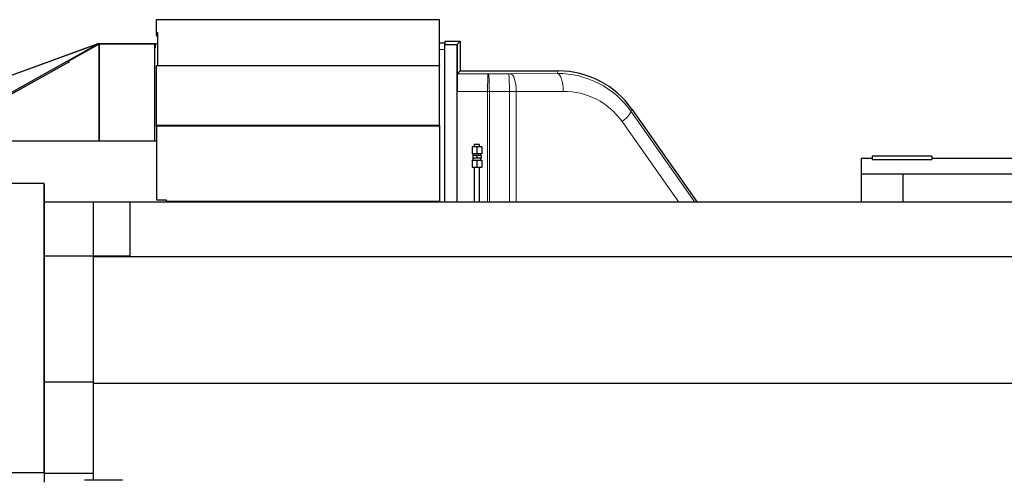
# Model space of a CAD drawing. Header units: inches. Extents: x 0 to 17820, y -10 to 12600.
# Tile 26 of 256: x 2581 to 4779, y 4353 to 5381. Entities that reach past the tile are written whole.
import ezdxf

# ---------------------------------------------------------------- set-up
doc = ezdxf.new("R2010")
doc.units = ezdxf.units.IN
doc.layers.add('1', color=7, linetype='Continuous', true_color=0xffffff)
doc.layers.add('254', color=7, linetype='Continuous', true_color=0xffffff)
doc.styles.add('latin_extended', font='simplex.shx')
doc.dimstyles.get("Standard").update_dxf_attribs({"dimtxt": 0.18, "dimasz": 0.18, "dimexe": 0.18, "dimexo": 0.0625, "dimgap": 0.09, "dimtad": 0, "dimtih": 1, "dimtoh": 1, "dimdec": 4, "dimzin": 0, "dimdsep": 46, "dimtxsty": 'Standard', "dimcen": 0.09, "dimadec": 0, "dimazin": 0, "dimtfac": 1, "dimtdec": 4, "dimtofl": 0, "dimtmove": 0, "dimatfit": 3, "dimfxl": 1, "dimtolj": 1, "dimtzin": 0, "dimarcsym": 0})

# ---------------------------------------------------------------- blocks, each defined once
blk = doc.blocks.new('_U12')
at = {"layer": '254', "color": 3, "linetype": 'Continuous', "lineweight": 13, "transparency": 16777216}
for p, q in [((1783.8, 4962.3), (1009.3, 4962.3)), ((1039.3, 4857.3), (1039.3, 4061.6)), ((6416.8, 3956.6), (1009.3, 3956.6))]:
    blk.add_line(p, q, dxfattribs=at)
at = {"layer": '254', "color": 3, "transparency": 16777216}
for points in [[(1056.8, 4857.3), (1021.8, 4857.3), (1039.3, 4962.3)], [(1021.8, 4061.6), (1056.8, 4061.6), (1039.3, 3956.6)]]:
    blk.add_solid(points, dxfattribs=at)
at = {"layer": 'Defpoints', "color": 0, "transparency": 16777216}
for p in [(1813.8, 4962.3), (1039.3, 3956.6), (6446.8, 3956.6)]:
    blk.add_point(p, dxfattribs=at)
at = {"layer": '254', "color": 2, "lineweight": 13, "transparency": 16777216, "insert": (881.8, 4286.9), "char_height": 105, "attachment_point": 1, "rotation": 90, "style": 'latin_extended'}
blk.add_mtext('\\A1;\\C2;1006', dxfattribs=at)

msp = doc.modelspace()

# ---------------------------------------------------------------- linework, layer by layer
at = {"layer": '1', "color": 2, "linetype": 'Continuous', "lineweight": 25}
for p, q in [((2885.844, 5381.089), (2885.844, 5352.857)), ((3517.834, 5381.089), (2885.844, 5381.089)), ((2888.986, 5381.098), (2888.334, 5381.098)), ((2888.334, 5381.098), (2888.334, 5381.089)), ((3512.429, 5381.098), (2888.986, 5381.098)), ((2888.986, 5381.098), (2888.986, 5381.089)), ((3513.834, 5381.098), (3512.429, 5381.098)), ((3512.429, 5381.098), (3512.429, 5381.089)), ((3513.834, 5381.098), (3513.834, 5381.089)), ((3517.834, 5279.001), (3517.834, 5381.089)), ((2885.844, 5352.857), (2885.844, 5345.785)), ((2885.844, 5352.857), (2888.344, 5352.857)), ((2885.844, 5345.785), (2888.344, 5345.785)), ((2887.336, 5345.786), (2887.336, 5344.759)), ((2887.336, 5344.759), (2888.336, 5344.759)), ((2888.334, 5345.786), (2888.334, 5331.098)), ((2888.344, 5352.857), (2888.344, 5279.001)), ((2755.036, 5327.072), (2160.146, 5110.929)), ((2754.307, 5326.123), (2162.032, 5110.93)), ((2368.05, 5110.928), (2754.307, 5326.123)), ((2689.597, 5288.714), (2757.414, 5326.495)), ((2757.421, 5327.938), (2755.036, 5327.072)), ((2755.036, 5327.072), (2755.61, 5325.49)), ((2757.414, 5326.495), (2758.285, 5326.495)), ((2757.414, 5326.495), (2757.414, 5110.931)), ((2757.421, 5327.938), (2757.946, 5326.495)), ((2758.275, 5328.089), (2761.708, 5328.089)), ((2758.275, 5328.089), (2758.275, 5326.495)), ((2758.285, 5326.589), (2758.285, 5110.927)), ((2882.835, 5326.589), (2758.285, 5326.589)), ((2761.708, 5328.089), (2883.335, 5328.089)), ((2761.708, 5328.089), (2761.708, 5326.589)), ((2882.835, 5110.927), (2882.835, 5326.589)), ((2883.335, 5328.089), (2883.335, 5318.089)), ((2888.344, 5326.546), (2883.335, 5326.546)), ((3517.834, 5329.589), (3529.834, 5329.589)), ((3529.834, 5332.84), (3564.334, 5332.84)), ((3529.834, 5332.84), (3529.834, 5329.589)), ((3529.834, 5329.589), (3529.834, 5325.557)), ((3529.834, 5325.557), (3529.834, 5325.456)), ((3529.834, 5325.456), (3556.916, 5325.456)), ((3529.834, 4973.606), (3529.834, 5325.456)), ((3556.916, 5325.456), (3557.434, 5325.974)), ((3556.916, 5325.456), (3556.916, 4973.606)), ((3557.434, 5325.974), (3557.468, 5325.974)), ((3557.434, 4973.604), (3557.434, 5325.974)), ((3564.334, 5332.84), (3557.468, 5325.974)), ((3557.468, 5325.974), (3557.468, 5220.417)), ((3564.334, 5332.84), (3564.334, 5266.591)), ((2709.933, 5300.045), (2702.927, 5297.499)), ((2882.833, 5318.089), (2883.335, 5318.089)), ((2374.523, 5110.927), (2689.635, 5286.477)), ((2691.168, 5285.506), (2689.597, 5288.714)), ((2689.635, 5286.477), (2690.692, 5286.477)), ((2689.635, 5286.477), (2690.337, 5285.043)), ((2690.337, 5285.043), (2691.168, 5285.506)), ((3517.834, 5278.19), (2885.844, 5278.19)), ((2888.344, 5279.001), (2888.344, 5278.19)), ((2888.344, 5279.001), (3517.834, 5279.001)), ((3517.834, 5279.001), (3517.834, 5278.19)), ((3517.834, 5145.266), (3517.834, 5278.19)), ((3564.334, 5266.591), (3558.154, 5260.411)), ((3564.334, 5266.591), (3784.047, 5266.591)), ((3947.854, 5181.316), (4093.285, 4973.613)), ((2885.844, 5146.427), (2885.844, 5142.6)), ((2887.341, 5145.266), (2887.341, 5144.309)), ((3517.834, 5145.266), (3517.834, 5144.309)), ((3517.834, 5144.309), (3517.834, 4975.418)), ((2060.633, 5110.927), (2886.829, 5110.927)), ((3607.832, 5102.589), (3595.832, 5102.589)), ((3601.832, 5097.089), (3590.832, 5097.089)), ((3590.832, 5097.089), (3590.832, 5081.589)), ((3601.832, 5081.589), (3590.832, 5081.589)), ((3592.832, 5081.589), (3592.832, 5077.589)), ((3612.832, 5097.089), (3601.832, 5097.089)), ((3601.832, 5097.089), (3601.832, 5081.589)), ((3612.832, 5081.589), (3601.832, 5081.589)), ((3610.832, 5077.589), (3610.832, 5081.589)), ((3612.832, 5097.089), (3612.832, 5081.589)), ((3590.832, 5067.589), (3601.832, 5067.589)), ((3590.832, 5067.589), (3590.832, 5052.089)), ((3601.832, 5077.589), (3592.33, 5077.589)), ((3592.33, 5077.589), (3592.33, 5071.589)), ((3601.832, 5071.589), (3592.33, 5071.589)), ((3592.832, 5071.589), (3592.832, 5067.589)), ((3611.334, 5077.589), (3601.832, 5077.589)), ((3601.832, 5077.589), (3601.832, 5071.589)), ((3611.334, 5071.589), (3601.832, 5071.589)), ((3601.832, 5067.589), (3612.832, 5067.589)), ((3601.832, 5067.589), (3601.832, 5052.089)), ((3610.832, 5067.589), (3610.832, 5071.589)), ((3611.334, 5077.589), (3611.334, 5071.589)), ((3612.832, 5067.589), (3612.832, 5052.089)), ((4459.534, 5071.589), (4459.534, 5036.589)), ((4459.534, 5071.589), (4484.262, 5071.589)), ((4484.262, 5076.589), (4484.262, 5069.177)), ((4617.561, 5076.589), (4484.262, 5076.589)), ((4484.262, 5069.177), (4617.561, 5069.177)), ((4617.561, 5076.589), (4617.561, 5069.177)), ((4617.561, 5071.589), (5018.034, 5071.589)), ((3590.832, 5052.089), (3601.832, 5052.089)), ((3601.832, 5052.089), (3612.832, 5052.089)), ((4459.534, 5036.589), (4553.534, 5036.589)), ((4459.534, 5036.589), (4459.534, 4973.605)), ((4553.534, 4973.609), (4553.534, 5036.589)), ((4553.534, 5036.589), (4969.034, 5036.589)), ((2635.267, 5015.477), (2073.767, 5015.477)), ((2635.267, 4369.977), (2635.267, 5015.477)), ((2635.267, 5012.927), (2636.267, 5012.927)), ((2636.267, 4348.427), (2636.267, 5012.927)), ((2636.267, 4974.467), (2826.767, 4974.467)), ((2745.834, 4851.694), (2745.834, 4973.608)), ((2826.767, 4974.467), (2826.767, 4853.467)), ((5728.334, 4973.608), (2826.781, 4973.608)), ((2908.834, 4978.418), (2886.834, 4978.418)), ((2908.767, 4973.609), (2908.767, 4978.42)), ((2908.834, 4975.418), (2908.834, 4978.418)), ((3517.834, 4975.418), (2908.834, 4975.418)), ((2950.834, 4973.608), (2950.834, 4975.42)), ((2983.834, 4975.418), (2983.834, 4973.609)), ((3513.834, 4973.597), (3513.834, 4975.409)), ((3514.834, 4973.597), (3514.834, 4975.416)), ((2636.267, 4853.467), (2826.767, 4853.467)), ((2745.834, 4568.863), (2745.834, 4851.694)), ((5728.334, 4851.694), (2745.834, 4851.694)), ((2636.267, 4572.246), (2745.831, 4572.246)), ((2745.834, 4352.591), (2745.834, 4568.863)), ((5728.334, 4568.863), (2745.834, 4568.863)), ((1656.796, 4369.977), (2635.267, 4369.977)), ((2636.267, 4368.427), (2745.831, 4368.427)), ((2810.284, 4352.589), (2725.384, 4352.589))]:
    msp.add_line(p, q, dxfattribs=at)
at = {"layer": '1', "color": 110, "linetype": 'Continuous', "lineweight": 13}
for p, q in [((3517.834, 5314.589), (3529.834, 5314.589)), ((3558.154, 5260.411), (3626.372, 5260.391)), ((3627.418, 5260.391), (3672.318, 5260.432)), ((3676.498, 5260.446), (3781.181, 5261.087)), ((3781.181, 5261.087), (3784.047, 5266.591)), ((3625.673, 5220.397), (3557.468, 5220.417)), ((3625.673, 4973.602), (3625.673, 5220.397)), ((3674.408, 5220.438), (3629.508, 5220.397)), ((3629.508, 4973.602), (3629.508, 5220.397)), ((3674.408, 4973.6), (3674.408, 5220.438)), ((3689.735, 5220.452), (3794.418, 5221.093)), ((3689.735, 4973.608), (3689.735, 5220.452)), ((3947.854, 5181.316), (3945.408, 5176.617)), ((3945.408, 5176.617), (4088.62, 4973.61)), ((4052.913, 4973.61), (3925.883, 5153.678)), ((2913.475, 4973.605), (2913.475, 4975.416)), ((2918.475, 4975.416), (2918.475, 4973.605)), ((2936.35, 4973.598), (2936.35, 4975.417)), ((2941.35, 4975.417), (2941.35, 4973.598)), ((2978.834, 4973.609), (2978.834, 4975.418)), ((2988.834, 4975.418), (2988.834, 4973.608)), ((3466.317, 4973.598), (3466.317, 4975.417)), ((3471.317, 4975.417), (3471.317, 4973.598)), ((3489.193, 4973.605), (3489.193, 4975.416)), ((3494.193, 4975.416), (3494.193, 4973.605))]:
    msp.add_line(p, q, dxfattribs=at)
at = {"layer": '1', "color": 2, "linetype": 'Continuous', "lineweight": 25}
msp.add_arc((2885.861, 5144.553), 1.5, 310.426879, 350.670072, dxfattribs=at)
for centre, major_axis, ratio, start_param, end_param in [((3558.166, 5220.417), (0, -40), 0.01745241, 3.15904329, 4.71238898), ((3784.015, 5066.561), (-92.369, -177.436), 0.99980643, 2.66169762, 3.62148768), ((2885.861, 5145.041), (1.5, 0), 0.92387953, 0.16283796, 1.5823195), ((2885.861, 5141.215), (1.5, 0), 0.92387953, 0.85576674, 1.5823195)]:
    msp.add_ellipse(centre, major_axis=major_axis, ratio=ratio, start_param=start_param, end_param=end_param, dxfattribs=at)
at = {"layer": '1', "color": 110, "linetype": 'Continuous', "lineweight": 13}
for centre, major_axis, ratio, start_param, end_param in [((3626.372, 5220.397), (0.012, 40), 0.01745955, 0.01745595, 1.57080165), ((3626.634, 5260.652), (15, 0), 0.01745507, 4.6949286, 4.76467983), ((3627.418, 5220.397), (-0.037, 40), 0.05226697, 4.71234123, 6.26570812), ((3671.534, 5260.693), (-15, 0), 0.01745506, 1.62308714, 1.90807803), ((3672.318, 5220.438), (-0.037, 40), 0.05226697, 4.71234123, 6.26570812), ((3676.498, 5220.452), (-0.245, 39.999), 0.33091765, 4.71036338, 6.26468987), ((3781.156, 5061.069), (-170.589, -105.976), 0.99442983, 3.19908382, 4.15887388), ((3781.181, 5221.093), (-0.245, 39.999), 0.33091765, 4.71036338, 6.26468987), ((3626.634, 5220.658), (-55, 0), 0.00476046, 1.55333573, 1.62308718), ((3671.534, 5220.699), (-55, 0), 0.00476047, 1.62308715, 1.90807803), ((3794.393, 5061.069), (-136.333, -85.327), 0.99302156, 3.19636033, 4.15615039), ((3912.646, 5153.678), (32.685, 23.058), 0.19814195, 4.98620609, 6.26537894)]:
    msp.add_ellipse(centre, major_axis=major_axis, ratio=ratio, start_param=start_param, end_param=end_param, dxfattribs=at)
at = {"layer": '1', "color": 2, "linetype": 'Continuous', "lineweight": 25}
for points, degree in [([(2885.844, 5278.19), (2885.844, 5234.269), (2885.844, 5190.348), (2885.844, 5146.427)], 3), ([(2887.341, 5145.266), (3517.834, 5145.266)], 1), ([(2886.834, 4978.418), (2886.834, 5143.411)], 1), ([(2887.341, 5144.309), (3517.834, 5144.309)], 1), ([(3595.832, 5102.589), (3595.832, 5097.089)], 1), ([(3607.832, 5097.089), (3607.832, 5102.589)], 1), ([(3595.833, 5052.089), (3595.834, 4973.61)], 1), ([(3607.834, 4973.608), (3607.833, 5052.089)], 1)]:
    msp.add_open_spline(points, degree=degree, dxfattribs=at)

# ---------------------------------------------------------------- dimensions: what is measured, and where the dimension line sits
at = {"layer": '254', "color": 2, "linetype": 'Continuous', "lineweight": 13}
dim = msp.add_linear_dim(base=(1039.267, 3956.589), p1=(1813.767, 4962.288), p2=(6446.834, 3956.589), angle=90, text='\\C2;1006', dimstyle='Standard', override={"dimscale": 30, "dimtxt": 3.5, "dimasz": 3.5, "dimexe": 1, "dimexo": 1, "dimgap": 1.75, "dimtad": 1, "dimtih": 0, "dimtoh": 0, "dimdec": 0, "dimlfac": 0.033333, "dimzin": 8, "dimdsep": 46, "dimlunit": 2, "dimpost": '', "dimtxsty": 'latin_extended', "dimsah": 1, "dimse1": 0, "dimse2": 0, "dimsd1": 0, "dimsd2": 0, "dimclrd": 3, "dimclre": 3, "dimclrt": 2, "dimtol": 0, "dimtm": -0.1, "dimtfac": 0.714286, "dimtdec": 3, "dimtofl": 1, "dimtmove": 0, "dimtzin": 8, "dimlwd": 13, "dimlwe": 13}, dxfattribs=at)
dim.commit()
dim.dimension.update_dxf_attribs({"geometry": '_U12', "text_midpoint": (1039.267, 4459.438), "dimtype": 160})

doc.saveas('drawing.dxf')
